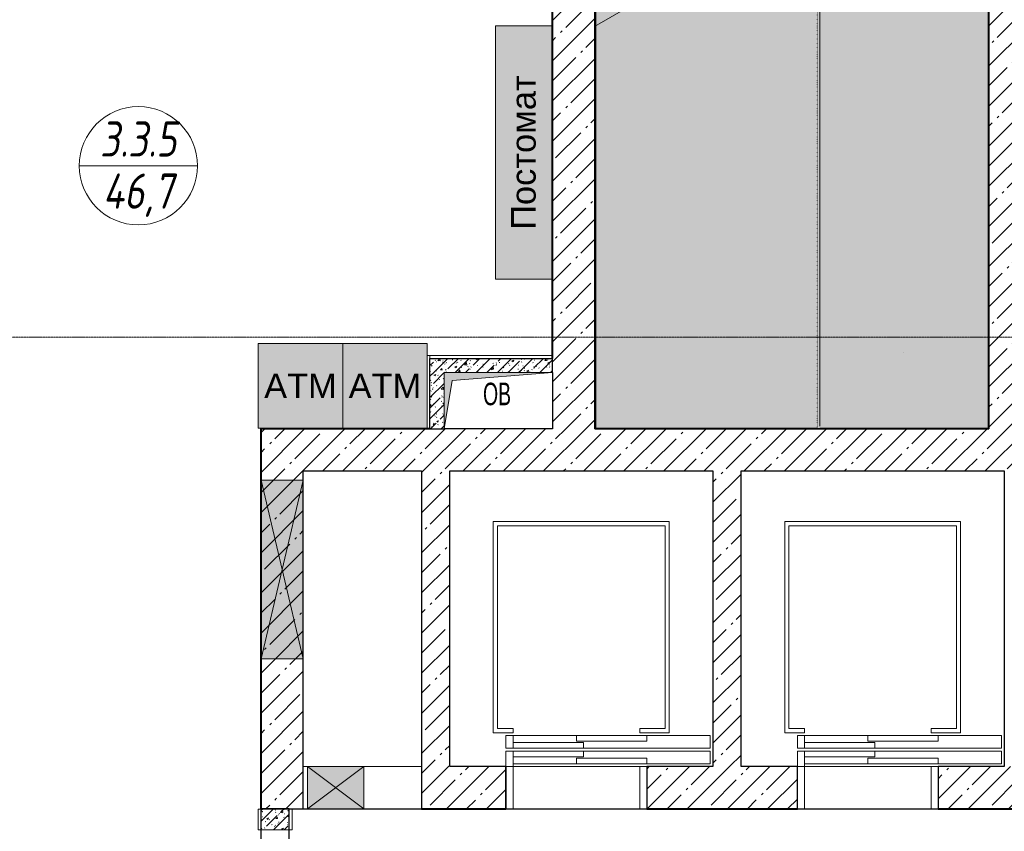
# Model space of a CAD drawing. Header units: millimetres. Extents: x 42571 to 146629, y -34435 to 73146.
# Tile 52 of 93: x 54877 to 61872, y -9124 to -3358. Entities that reach past the tile are written whole.
import ezdxf
from ezdxf.enums import TextEntityAlignment as Align

# ---------------------------------------------------------------- set-up
doc = ezdxf.new("R2010")
doc.units = ezdxf.units.MM
doc.linetypes.add('-d1-01', pattern=[1, 0, -1])
doc.linetypes.add('-D1d1-15x02', pattern=[19, 15, -2, 0, -2])
doc.layers.get('Defpoints').update_dxf_attribs({"color": 31})
for name, color, linetype, lineweight in [('_0', 7, 'Continuous', 13), ('dim_meb', 7, 'Continuous', 5), ('meb', 26, 'Continuous', 15), ('ob_pomeshen', 62, 'Continuous', 13), ('Высотные отметки', 7, 'Continuous', 5), ('Двери', 7, 'Continuous', 5), ('Контуры', 7, 'Continuous', 5), ('Марки вырезов', 7, 'Continuous', 5), ('Марки оборудования', 7, 'Continuous', 5), ('Обобщенные модели', 7, 'Continuous', 5), ('Оборудование', 7, 'Continuous', 5), ('Окна', 7, 'Continuous', 5), ('Оси', 7, 'Continuous', 5), ('Основа _2_', 7, 'Continuous', 5), ('Отделка 2 _5_', 7, 'Continuous', 5), ('Перекрытия', 7, 'Continuous', 5), ('Стены', 7, 'Continuous', 5), ('Структура _1_', 7, 'Continuous', 5), ('Термическая_воздушная прослойка _3_', 7, 'Continuous', 5), ('Элементы узлов', 7, 'Continuous', 5)]:
    doc.layers.add(name, color=color, linetype=linetype, lineweight=lineweight)
doc.layers.add('_Разделитель помещений_', color=7, linetype='-d1-01', lineweight=5, true_color=0x0080c0)
doc.styles.add('Arial Narrow_2', font='ARIALN.TTF', dxfattribs={"width": 0.75, "height": 160})
doc.styles.add('fl_iso paper', font='isocpeur.ttf', dxfattribs={"width": 0.8, "oblique": 10})
doc.styles.get("Standard").update_dxf_attribs({"font": 'arial.ttf'})
pattern_1 = [(45, (-51337.11, -26686.75), (-142.5612, 142.5612), []), (45, (-51194.55, -26686.75), (-142.5612, 142.5612), [252.016, -50.403, 16.764, -33.639])]
pattern_2 = [(45, (-51337.11, -26686.75), (-75.43415, 75.43415), [106.68, -17.78, 3.556, -17.78]), (45, (-51337.11, -26611.36), (-75.43415, 75.43415), []), (50, (-51337.11, -26686.75), (127.52922, -11.15758), [13.335, -146.685]), (355, (-51337.11, -26686.75), (-24.66966, 133.74002), [10.668, -117.348]), (100.451, (-51326.49, -26687.68), (102.85973, 122.58178), [11.333, -124.663]), (46.184, (-51337.11, -26651.19), (189.75516, -29.43036), [20.002, -220.027]), (96.636, (-51321.3, -26653.64), (166.1822, 173.1996), [17, -186.995]), (351.184, (-51337.11, -26651.19), (166.18393, 173.19757), [16.002, -176.022]), (21, (-51319.33, -26660.08), (106.13027, -71.58603), [13.335, -146.685]), (326, (-51319.33, -26660.08), (43.26188, 128.93175), [10.668, -117.348]), (71.451, (-51310.49, -26666.04), (149.39198, 57.34505), [11.333, -124.663]), (37.5, (-51337.114, -26686.746), (2.162228, 59.188357), [3.353, -112.573, 3.353, -115.773, -117.793]), (37.5, (-51337.114, -26686.746), (2.162228, 59.188357), [-235.052, 3.353, -114.44]), (7.5, (-51337.114, -26686.746), (46.773857, 70.126152), [3.353, -64.567, 3.353, -109.906, -44.894]), (7.5, (-51337.114, -26686.746), (46.773857, 70.126152), [-181.178, 3.353, -41.542]), (327.5, (-51376.763, -26686.746), (94.91367, -4.010093), [3.353, -41.097, 3.353, -135.331, -184.023]), (327.5, (-51376.763, -26686.746), (94.91367, -4.010093), [-183.134, 3.353, -180.67]), (317.5, (-51394.54, -26686.75), (103.69057, 17.79882), [3.353, -54.432, 3.353, -88.748, -130.683]), (317.5, (-51394.54, -26686.75), (103.69057, 17.79882), [-149.885, 3.353, -127.33])]

# ---------------------------------------------------------------- blocks, each defined once
blk = doc.blocks.new('помещение')
at = {"color": 0}
blk.add_line((-420, 0), (420, 0), dxfattribs=at)
blk.add_circle((0, 0), 420, dxfattribs=at)
at = {"linetype": 'ByBlock', "style": 'fl_iso paper', "oblique": 10, "width": 0.8}
for tag, p in [('TXT1', (0, 190)), ('TXT2', (0, -180))]:
    blk.add_attdef(tag, text='', height=250, dxfattribs=at).set_placement(p, align=Align.MIDDLE_CENTER)
blk = doc.blocks.new('A_MEQ_Elevator - Л0 1-1-10801046-50_AS_Plan_L01_Маркировочный - зависимый 4')
at = {"layer": 'Двери'}
for p, q in [((-500, 150), (-500, -150)), ((-450, 150), (-500, 150)), ((-500, 150), (-450, 150)), ((-500, -150), (-500, 150)), ((-450.1, -150), (-450.1, 150)), ((-450.1, 150), (-450.1, -150)), ((499.9, 150), (450, 150)), ((450, 150), (450, -150)), ((450, -150), (450, 150)), ((450, 150), (499.9, 150)), ((499.9, -150), (499.9, 150)), ((499.9, 150), (499.9, -150)), ((450, -170), (-950, -170)), ((-950, -170), (-950, -260)), ((-950, -260), (-950, -170)), ((-950, -170), (450, -170)), ((-500, -150), (-450, -150)), ((-450, -150), (-500, -150)), ((-500, -170), (-500, -210)), ((0, -170), (-500, -170)), ((-500, -170), (0, -170)), ((0, -210), (0, -170)), ((450, -150), (450, -260)), ((450, -150), (500, -150)), ((500, -150), (450, -150)), ((500, -260), (500, -150)), ((500, -170), (500, -150)), ((500, -150), (500, -260)), ((500, -260), (500, -170)), ((500, -170), (500, -260)), ((-950, -260), (500, -260)), ((500, -260), (-950, -260)), ((-500, -210), (0, -210)), ((-50, -220), (-50, -260)), ((450, -220), (-50, -220)), ((-50, -260), (450, -260)), ((450, -260), (-50, -260)), ((450, -260), (450, -220)), ((450, -260), (500, -260)), ((500, -260), (450, -260)), ((500, -280), (-950, -280)), ((-950, -280), (-950, -370)), ((-950, -370), (-950, -280)), ((-950, -280), (500, -280)), ((0, -330), (-500, -330)), ((-500, -330), (-500, -370)), ((450, -280), (-50, -280)), ((-50, -280), (-50, -320)), ((-50, -280), (450, -280)), ((-50, -320), (450, -320)), ((0, -370), (0, -330)), ((450, -320), (450, -280)), ((450, -280), (450, -370)), ((500, -280), (450, -280)), ((450, -280), (500, -280)), ((500, -370), (500, -280)), ((500, -280), (500, -370)), ((500, -370), (500, -280)), ((500, -280), (500, -370)), ((-950, -370), (500, -370)), ((500, -370), (-950, -370)), ((-500, -370), (0, -370)), ((0, -370), (-500, -370)), ((450, -370), (500, -370)), ((500, -370), (450, -370))]:
    blk.add_line(p, q, dxfattribs=at)
at = {"layer": 'Обобщенные модели'}
for p, q in [((-970, -150), (900, -150)), ((-970, -2250), (-970, -150)), ((900, -2250), (900, -150)), ((-660, -1890), (-660, -390)), ((-660, -390), (-450.1, -390)), ((-450.1, -390), (-450.1, -420)), ((449.9, -390), (590, -390)), ((449.9, -420), (449.9, -390)), ((590, -390), (590, -1890)), ((-630, -420), (-630, -1860)), ((-450.1, -420), (-630, -420)), ((560, -420), (449.9, -420)), ((560, -1860), (560, -420)), ((-630, -1860), (560, -1860)), ((590, -1890), (-660, -1890)), ((900, -2250), (-970, -2250))]:
    blk.add_line(p, q, dxfattribs=at)
blk = doc.blocks.new('A_MEQ_OpeningWall-Rectangular - ОВ-10754758-50_AS_Plan_L01_Маркировочный - зависимый 4')
at = {"layer": 'Элементы узлов', "true_color": 0x808080, "transparency": 33554585}
blk.add_hatch(color=8, dxfattribs=at).paths.add_polyline_path([(760, -150), (760, 150), (-510, 150), (-510, -150)])
at = {"layer": 'Окна'}
for p, q in [((-510, 150), (-510, -150)), ((760, 150), (760, -150))]:
    blk.add_line(p, q, dxfattribs=at)
at = {"layer": 'Элементы узлов'}
for p, q in [((760, 150), (-510, -150)), ((-510, 150), (760, -150)), ((760, 150), (-510, 150)), ((-510, 150), (-510, -150)), ((760, -150), (760, 150)), ((-510, -150), (760, -150))]:
    blk.add_line(p, q, dxfattribs=at)
blk = doc.blocks.new('A_MEQ_OpeningShaft-Rectangular - ОВ-12475649-50_AS_Plan_L01_Маркировочный - зависимый 4')
at = {"layer": 'Элементы узлов', "transparency": 33554636}
blk.add_hatch(color=256, dxfattribs=at).paths.add_polyline_path([(0, -400), (57.1, -57.1), (770, 0), (0, 0)])
at = {"layer": 'Элементы узлов'}
for p, q in [((770, 0), (57.1, -57.1)), ((770, -400), (770, 0)), ((770, 0), (0, 0)), ((0, 0), (0, -400)), ((57.1, -57.1), (0, -400)), ((0, -400), (57.1, -57.1)), ((57.1, -57.1), (770, 0)), ((770, 0), (770, -400)), ((0, -400), (770, -400)), ((0, -400), (770, -400))]:
    blk.add_line(p, q, dxfattribs=at)
blk = doc.blocks.new('A_MEQ_OpeningWall-Rectangular - ОВ-12475865-50_AS_Plan_L01_Маркировочный - зависимый 4')
at = {"layer": 'Элементы узлов', "true_color": 0x808080, "transparency": 33554585}
blk.add_hatch(color=8, dxfattribs=at).paths.add_polyline_path([(325, -150), (325, 150), (-75, 150), (-75, -150)])
at = {"layer": 'Окна'}
for p, q in [((-75, 150), (-75, -150)), ((325, 150), (325, -150))]:
    blk.add_line(p, q, dxfattribs=at)
at = {"layer": 'Элементы узлов'}
for p, q in [((325, 150), (-75, -150)), ((-75, 150), (325, -150)), ((325, 150), (-75, 150)), ((-75, 150), (-75, -150)), ((325, -150), (325, 150)), ((-75, -150), (325, -150))]:
    blk.add_line(p, q, dxfattribs=at)
blk = doc.blocks.new('A$Cdea34fad')
at = {"layer": 'Стены'}
h = blk.add_hatch(dxfattribs=at)
h.set_pattern_fill('FP_7', color=256, style=0, pattern_type=2)
h.set_pattern_definition(pattern_1)
h.paths.add_polyline_path([(16091.6, 29191.6), (16391.6, 29191.6), (16391.6, 35441.6), (16091.6, 35441.6), (16091.6, 29534.5)])
h = blk.add_hatch(dxfattribs=at)
h.set_pattern_fill('FP_7', color=256, style=0, pattern_type=2)
h.set_pattern_definition(pattern_1)
h.paths.add_polyline_path([(19483.8, 29191.6), (19491.6, 29191.6), (19491.6, 35441.6), (19191.6, 35441.6), (19191.6, 29191.6)])
h = blk.add_hatch(dxfattribs=at)
h.set_pattern_fill('FP_6', color=256, style=0, pattern_type=2)
h.set_pattern_definition(pattern_2)
h.paths.add_polyline_path([(15221.6, 29591.9), (16091.6, 29591.9), (16091.2, 29691.9), (15221.6, 29691.9), (15221.6, 29659.8)])
h = blk.add_hatch(dxfattribs=at)
h.set_pattern_fill('FP_6', color=256, style=0, pattern_type=2)
h.set_pattern_definition(pattern_2)
h.paths.add_polyline_path([(15321.6, 29191.6), (15321.6, 29591.9), (15221.6, 29591.6), (15221.6, 29191.6)])
h = blk.add_hatch(dxfattribs=at)
h.set_pattern_fill('FP_7', color=256, style=0, pattern_type=2)
h.set_pattern_definition(pattern_1)
h.paths.add_polyline_path([(14021.6, 26491.6), (14321.6, 26491.6), (14321.6, 27556.6), (14021.6, 27556.6), (14021.6, 26641.6)])
h.paths.add_polyline_path([(14321.6, 28826.6), (14321.6, 29191.6), (14021.6, 29191.6), (14021.6, 28826.6), (14314.8, 28826.6)])
h = blk.add_hatch(dxfattribs=at)
h.set_pattern_fill('FP_7', color=256, style=0, pattern_type=2)
h.set_pattern_definition(pattern_1)
h.paths.add_polyline_path([(19301.6, 28891.6), (21371.6, 28891.6), (21371.6, 29191.6), (14321.6, 29191.6), (14321.6, 28891.6), (18450, 28891.6)])
h = blk.add_hatch(dxfattribs=at)
h.set_pattern_fill('FP_7', color=256, style=0, pattern_type=2)
h.set_pattern_definition(pattern_1)
h.paths.add_polyline_path([(15361.6, 26791.6), (15361.6, 28891.6), (15161.6, 28891.6), (15161.6, 26791.6)])
h = blk.add_hatch(dxfattribs=at)
h.set_pattern_fill('FP_7', color=256, style=0, pattern_type=2)
h.set_pattern_definition(pattern_1)
h.paths.add_polyline_path([(17416.2, 26791.6), (17431.6, 26791.6), (17431.6, 28891.6), (17231.6, 28891.6), (17231.6, 26791.6)])
h = blk.add_hatch(dxfattribs=at)
h.set_pattern_fill('FP_7', color=256, style=0, pattern_type=2)
h.set_pattern_definition(pattern_1)
h.paths.add_polyline_path([(14021.6, 27556.6), (14321.6, 27556.6), (14321.6, 28826.6), (14021.6, 28826.6)])
h = blk.add_hatch(dxfattribs=at)
h.set_pattern_fill('FP_7', color=256, style=0, pattern_type=2)
h.set_pattern_definition(pattern_1)
h.paths.add_polyline_path([(15261.6, 26491.6), (15761.6, 26491.6), (15761.6, 26791.6), (15161.6, 26791.6), (15161.6, 26491.6)])
h.paths.add_polyline_path([(21371.6, 26491.6), (21371.6, 26791.6), (20901.6, 26791.6), (20901.6, 26491.6)])
h.paths.add_polyline_path([(16761.6, 26491.6), (17831.6, 26491.6), (17831.6, 26791.6), (16761.6, 26791.6)])
h.paths.add_polyline_path([(19901.6, 26491.6), (19901.6, 26791.6), (18831.6, 26791.6), (18831.6, 26491.6), (19483.8, 26491.6)])
h = blk.add_hatch(dxfattribs=at)
h.set_pattern_fill('FP_6', color=256, style=0, pattern_type=2)
h.set_pattern_definition(pattern_2)
h.paths.add_polyline_path([(14221.6, 24191.6), (14221.6, 24341.6), (14021.6, 24341.6), (14021.6, 24191.6)])
h.paths.add_polyline_path([(14221.6, 26341.6), (14221.6, 26491.6), (14021.6, 26491.6), (14021.6, 26341.6)])
at = {"layer": '_Разделитель помещений_'}
for p, q in [((16091.2, 29691.9), (16091.2, 35041.6)), ((17971.6, 32211.6), (17971.6, 29191.6))]:
    blk.add_line(p, q, dxfattribs=at)
at = {"layer": '_Разделитель помещений_', "color": 254, "true_color": 0xcce5f2}
blk.add_line((16091.2, 29191.6), (16091.2, 29591.6), dxfattribs=at)
at = {"layer": 'Высотные отметки'}
blk.add_line((18586.7, 29731.7), (18586.7, 29731.7), dxfattribs=at)
at = {"layer": 'Контуры'}
blk.add_line((16391.5, 32211.6), (16391.5, 32049.8), dxfattribs=at)
at = {"layer": 'Марки вырезов'}
blk.add_line((16391.5, 32049.8), (17126.6, 32474.1), dxfattribs=at)
at = {"layer": 'Оси', "linetype": '-D1d1-15x02'}
blk.add_line((800, 29841.6), (35493.8, 29841.6), dxfattribs=at)
at = {"layer": 'Основа _2_', "lineweight": 9}
for p, q in [((15221.6, 29691.9), (15221.6, 29591.9)), ((16086.2, 29691.9), (15221.6, 29691.9)), ((15221.6, 29691.9), (16086.2, 29691.9)), ((16086.2, 29691.9), (16091.2, 29691.9)), ((16086.2, 29691.9), (16091.2, 29691.9)), ((16091.6, 29691.9), (16091.2, 29691.9)), ((15221.6, 29591.9), (15221.6, 29191.6)), ((15221.6, 29191.6), (15221.6, 29591.9)), ((15321.6, 29591.9), (16091.6, 29591.9)), ((15321.6, 29191.6), (15321.6, 29591.9)), ((14021.6, 26491.6), (14021.6, 26490)), ((14021.6, 26490), (14021.6, 26341.6)), ((14021.6, 26341.6), (14021.6, 26490)), ((14221.6, 26341.6), (14221.6, 26491.6)), ((14221.6, 26491.6), (14221.6, 26341.6)), ((14021.6, 26341.6), (14221.6, 26341.6))]:
    blk.add_line(p, q, dxfattribs=at)
at = {"layer": 'Отделка 2 _5_'}
for p, q in [((16086.2, 35036.9), (16086.2, 29691.9)), ((16091.2, 29691.9), (16091.2, 35036.9)), ((19186.6, 35041.6), (19186.6, 29191.6)), ((16396.6, 29191.6), (16396.6, 32052.7)), ((15201.6, 29711.9), (15201.6, 29191.6)), ((15221.6, 29711.9), (15201.6, 29711.9)), ((15221.6, 29591.9), (15221.6, 29711.9)), ((16091.2, 29711.9), (15221.6, 29711.9)), ((15221.6, 29711.9), (15221.6, 29691.9)), ((16091.2, 29691.9), (16091.2, 29711.9)), ((15221.6, 29196.6), (14016.6, 29196.6)), ((14016.6, 29196.6), (14016.6, 29191.6)), ((14016.6, 29191.6), (14016.6, 26641.6)), ((14021.6, 29191.6), (14016.6, 29191.6)), ((14016.6, 29191.6), (14321.6, 29191.6)), ((15201.6, 29191.6), (15221.6, 29191.6)), ((15221.6, 29191.6), (15221.6, 29196.6)), ((17971.6, 29196.6), (16391.6, 29196.6)), ((16391.6, 29196.6), (16391.6, 29191.6)), ((16391.6, 29191.6), (16396.6, 29191.6)), ((17971.6, 29191.6), (17971.6, 29196.6)), ((19191.6, 29196.6), (17991.6, 29196.6)), ((17991.6, 29196.6), (17991.6, 29191.6)), ((19186.6, 29191.6), (19191.6, 29191.6)), ((19191.6, 29191.6), (19191.6, 29196.6)), ((14021.6, 26641.6), (14016.6, 26641.6)), ((14016.6, 26641.6), (14016.6, 26491.6)), ((14016.6, 26641.6), (14021.6, 26641.6)), ((14001.6, 26490), (14001.6, 26341.6)), ((14021.6, 26490), (14001.6, 26490)), ((14016.6, 26491.6), (14021.6, 26491.6)), ((14241.6, 26491.6), (14221.6, 26491.6)), ((14241.6, 26341.6), (14241.6, 26491.6)), ((15161.6, 26491.6), (15161.6, 26486.6)), ((15161.6, 26486.6), (15261.6, 26486.6)), ((15261.6, 26491.6), (15261.6, 26486.6)), ((15261.6, 26486.6), (15261.6, 26491.6)), ((15261.6, 26486.6), (15761.6, 26486.6)), ((15761.6, 26486.6), (15761.6, 26491.6)), ((16761.6, 26491.6), (16761.6, 26486.6)), ((16761.6, 26486.6), (17331.6, 26486.6)), ((17331.6, 26491.6), (17331.6, 26486.6)), ((17331.6, 26486.6), (17331.6, 26491.6)), ((17331.6, 26486.6), (17831.6, 26486.6)), ((17831.6, 26486.6), (17831.6, 26491.6)), ((18831.6, 26491.6), (18831.6, 26486.6)), ((18831.6, 26486.6), (19401.6, 26486.6)), ((14001.6, 26341.6), (14021.6, 26341.6)), ((14221.6, 26341.6), (14241.6, 26341.6))]:
    blk.add_line(p, q, dxfattribs=at)
at = {"layer": 'Перекрытия'}
for p, q in [((16391.6, 33711.6), (16391.6, 29191.6)), ((16391.6, 29191.6), (16391.6, 33711.6)), ((16091.6, 29191.6), (16091.6, 29591.6)), ((16091.6, 29591.6), (16091.6, 29191.6)), ((14021.6, 29191.6), (14021.6, 23291.6)), ((14021.6, 23291.6), (14021.6, 29191.6)), ((15321.6, 29191.6), (16091.6, 29191.6)), ((16091.6, 29191.6), (15321.6, 29191.6)), ((16391.6, 29191.6), (19191.3, 29191.6)), ((19191.3, 29191.6), (16391.6, 29191.6)), ((15161.5, 26791.7), (15161.6, 28891.6)), ((15161.6, 28891.6), (15161.5, 26791.7)), ((17231.5, 28891.7), (15361.6, 28891.7)), ((15361.6, 28891.7), (17231.5, 28891.7)), ((17231.5, 26791.7), (17231.5, 28891.7)), ((17231.5, 28891.7), (17231.5, 26791.7)), ((19301.5, 28891.6), (17431.6, 28891.6)), ((17431.6, 28891.6), (19301.5, 28891.6)), ((19301.5, 26791.6), (19301.5, 28891.6)), ((19301.5, 28891.6), (19301.5, 26791.6)), ((14321.6, 26791.7), (15161.5, 26791.7)), ((15161.5, 26791.7), (14321.6, 26791.7)), ((15361.6, 26791.7), (17231.5, 26791.7)), ((17231.5, 26791.7), (15361.6, 26791.7)), ((15761.6, 26491.6), (15761.6, 26791.6)), ((15761.6, 26791.6), (16761.6, 26791.6)), ((16761.6, 26791.6), (15761.6, 26791.6)), ((15761.6, 26791.6), (15761.6, 26491.6)), ((16761.6, 26791.6), (16761.6, 26491.6)), ((16761.6, 26491.6), (16761.6, 26791.6)), ((17431.6, 26791.6), (19301.5, 26791.6)), ((19301.5, 26791.6), (17431.6, 26791.6)), ((17831.6, 26491.6), (17831.6, 26791.6)), ((17831.6, 26791.6), (18831.6, 26791.6)), ((18831.6, 26791.6), (17831.6, 26791.6)), ((17831.6, 26791.6), (17831.6, 26491.6)), ((18831.6, 26791.6), (18831.6, 26491.6)), ((18831.6, 26491.6), (18831.6, 26791.6)), ((14221.6, 24191.6), (14221.6, 26491.6)), ((14221.6, 26491.6), (15761.6, 26491.6)), ((14221.6, 26491.6), (14221.6, 24191.6)), ((15761.6, 26491.6), (14221.6, 26491.6)), ((16761.6, 26491.6), (17831.6, 26491.6)), ((17831.6, 26491.6), (16761.6, 26491.6)), ((18831.6, 26491.6), (19901.6, 26491.6)), ((19901.6, 26491.6), (18831.6, 26491.6))]:
    blk.add_line(p, q, dxfattribs=at)
at = {"layer": 'Перекрытия', "color": 254, "true_color": 0xcccccc}
for p, q in [((16090.8, 29591.6), (16090.8, 29192.4)), ((16090.8, 29192.4), (16090.8, 29591.6)), ((16090.8, 29192.4), (15321.7, 29192.4)), ((15321.7, 29192.4), (16090.8, 29192.4))]:
    blk.add_line(p, q, dxfattribs=at)
at = {"layer": 'Стены'}
for p, q in [((15761.6, 26791.6), (16761.6, 26791.6)), ((15761.6, 26791.6), (15761.6, 26491.6)), ((16761.6, 26491.6), (16761.6, 26791.6)), ((17831.6, 26791.6), (18831.6, 26791.6)), ((17831.6, 26791.6), (17831.6, 26491.6)), ((18831.6, 26491.6), (18831.6, 26791.6))]:
    blk.add_line(p, q, dxfattribs=at)
at = {"layer": 'Структура _1_', "lineweight": 25}
for p, q in [((16091.6, 35041.6), (16091.6, 29691.9)), ((19191.6, 35041.6), (19191.6, 29191.6)), ((19191.6, 29191.6), (19191.6, 35041.6)), ((16391.6, 29191.6), (16391.6, 32049.8)), ((16391.6, 32049.8), (16391.6, 29191.6)), ((16091.6, 29591.9), (16091.6, 29691.9)), ((16091.6, 29591.9), (16091.6, 29191.6)), ((14321.6, 29191.6), (14021.6, 29191.6)), ((14021.6, 29191.6), (14021.6, 26641.6)), ((14021.6, 26641.6), (14021.6, 29191.6)), ((15221.6, 29191.6), (14321.6, 29191.6)), ((14321.6, 29191.6), (15221.6, 29191.6)), ((15221.6, 29191.6), (15321.6, 29191.6)), ((16091.6, 29191.6), (15321.6, 29191.6)), ((17971.6, 29191.6), (16391.6, 29191.6)), ((16391.6, 29191.6), (17971.6, 29191.6)), ((17991.6, 29191.6), (17971.6, 29191.6)), ((19191.6, 29191.6), (17991.6, 29191.6)), ((17991.6, 29191.6), (19191.6, 29191.6)), ((14321.6, 28891.6), (15161.6, 28891.6)), ((14321.6, 26491.6), (14321.6, 28891.6)), ((15161.6, 28891.6), (15161.6, 26791.6)), ((15361.6, 26791.6), (15361.6, 28891.6)), ((15361.6, 28891.6), (17231.6, 28891.6)), ((17231.6, 28891.6), (17231.6, 26791.6)), ((17431.6, 26791.6), (17431.6, 28891.6)), ((17431.6, 28891.6), (19301.6, 28891.6)), ((19301.6, 28891.6), (19301.6, 26791.6)), ((15161.6, 26791.6), (15161.6, 26491.6)), ((15761.6, 26791.6), (15361.6, 26791.6)), ((15761.6, 26491.6), (15761.6, 26791.6)), ((17231.6, 26791.6), (16761.6, 26791.6)), ((16761.6, 26791.6), (16761.6, 26491.6)), ((17831.6, 26791.6), (17431.6, 26791.6)), ((17831.6, 26491.6), (17831.6, 26791.6)), ((19301.6, 26791.6), (18831.6, 26791.6)), ((18831.6, 26791.6), (18831.6, 26491.6)), ((14021.6, 26641.6), (14021.6, 26491.6)), ((14021.6, 26491.6), (14021.6, 26641.6)), ((14221.6, 26491.6), (14021.6, 26491.6)), ((14021.6, 26491.6), (14221.6, 26491.6)), ((14221.6, 26491.6), (14321.6, 26491.6)), ((15161.6, 26491.6), (15261.6, 26491.6)), ((15261.6, 26491.6), (15161.6, 26491.6)), ((15261.6, 26491.6), (15761.6, 26491.6)), ((15761.6, 26491.6), (15261.6, 26491.6)), ((16761.6, 26491.6), (17331.6, 26491.6)), ((17331.6, 26491.6), (16761.6, 26491.6)), ((17331.6, 26491.6), (17831.6, 26491.6)), ((17831.6, 26491.6), (17331.6, 26491.6)), ((18831.6, 26491.6), (19401.6, 26491.6)), ((19401.6, 26491.6), (18831.6, 26491.6))]:
    blk.add_line(p, q, dxfattribs=at)
at = {"layer": 'Термическая_воздушная прослойка _3_'}
for p, q in [((17990.8, 35441.6), (17990.8, 29211.2)), ((17991.6, 29211.2), (17991.6, 35441.6)), ((17990.8, 29211.2), (17991.6, 29211.2))]:
    blk.add_line(p, q, dxfattribs=at)
at = {"layer": 'Двери', "color": 8, "true_color": 0x7f7f7f, "rotation": 180}
for p in [(16261.6, 26641.6), (18331.6, 26641.6)]:
    blk.add_blockref('A_MEQ_Elevator - Л0 1-1-10801046-50_AS_Plan_L01_Маркировочный - зависимый 4', p, dxfattribs=at)
at = {"layer": 'Оборудование'}
blk.add_blockref('A_MEQ_OpeningShaft-Rectangular - ОВ-12475649-50_AS_Plan_L01_Маркировочный - зависимый 4', (15321.6, 29591.6), dxfattribs=at)
at = {"layer": 'Окна', "color": 8, "true_color": 0x7f7f7f, "rotation": 269.9999999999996}
blk.add_blockref('A_MEQ_OpeningWall-Rectangular - ОВ-10754758-50_AS_Plan_L01_Маркировочный - зависимый 4', (14171.6, 28316.6), dxfattribs=at)
at = {"layer": 'Окна', "color": 8, "true_color": 0x7f7f7f}
blk.add_blockref('A_MEQ_OpeningWall-Rectangular - ОВ-12475865-50_AS_Plan_L01_Маркировочный - зависимый 4', (14426.6, 26641.6), dxfattribs=at)
at = {"layer": 'Марки оборудования', "insert": (15598.7, 29518.9), "char_height": 160, "width": 246.519, "attachment_point": 1, "style": 'Arial Narrow_2'}
blk.add_mtext('ОВ', dxfattribs=at)

msp = doc.modelspace()

# ---------------------------------------------------------------- hatches: boundary and pattern name
at = {"layer": '_0', "transparency": 33554534}
h = msp.add_hatch(color=252, dxfattribs=at)
h.dxf.hatch_style = 1
h.paths.add_polyline_path([(58967.1, -6264.4), (61762.1, -6264.4), (61762.1, -14.3), (58967.1, -14.3)])
h.paths.add_polyline_path([(62062.1, -6264.4), (62062.1, -4614.4), (63942.1, -4614.4), (63942.1, -5544.4), (63522.1, -5544.4), (63522.1, -6264.4)])
at = {"layer": 'dim_meb', "linetype": 'ByBlock', "true_color": 0xc0ada0, "transparency": 33554534}
h = msp.add_hatch(color=253, dxfattribs=at)
h.dxf.hatch_style = 1
h.paths.add_polyline_path([(58656.7, -3401.8), (58256.7, -3401.8), (58256.7, -5201.8), (58656.7, -5201.8)])
h = msp.add_hatch(color=253, dxfattribs=at)
h.dxf.hatch_style = 1
h.paths.add_polyline_path([(56572.1, -5659.4), (57172.1, -5659.4), (57172.1, -6259.4), (56572.1, -6259.4)])
h = msp.add_hatch(color=253, dxfattribs=at)
h.dxf.hatch_style = 1
h.paths.add_polyline_path([(57172.1, -5659.4), (57772.1, -5659.4), (57772.1, -6259.4), (57172.1, -6259.4)])

# ---------------------------------------------------------------- linework, layer by layer
at = {"layer": 'Defpoints', "linetype": 'ByBlock'}
msp.add_lwpolyline([(54918.7, -415.2), (54092.1, -415.2), (54092.1, -1019.4), (53742.2, -1021.9), (53742.1, -614.4), (52292.1, -614.4), (52292.1, -15.2), (49592.9, -15.2), (49592.9, -1914.4), (51242.1, -1914.4), (51242.1, -2214.4), (54092.1, -2214.4), (54092.1, -12164.4), (56592.1, -12164.4), (56592.1, -6264.4), (57792.1, -6264.4), (57792.1, -5764.1), (58662.1, -5764.1), (58661.7, -414.4), (57835.7, -414.4, -0.788208)], format="xyb", close=True, dxfattribs=at)
for points in [[(58967.1, -6264.4), (61762.1, -6264.4), (61762.1, -14.3), (58967.1, -14.3)], [(56792.1, -8964.4), (64042.1, -8964.4), (64042.1, -11264.4), (63942.1, -11264.4), (63942.1, -13664.4), (62692.1, -13664.4), (62692.1, -11264.4), (56792.1, -11264.4)]]:
    msp.add_lwpolyline(points, close=True, dxfattribs=at)
at = {"layer": 'meb', "linetype": 'ByBlock'}
for points in [[(58656.7, -3401.8), (58256.7, -3401.8), (58256.7, -5201.8), (58656.7, -5201.8)], [(56572.1, -5659.4), (57172.1, -5659.4), (57172.1, -6259.4), (56572.1, -6259.4)], [(57172.1, -5659.4), (57772.1, -5659.4), (57772.1, -6259.4), (57172.1, -6259.4)]]:
    msp.add_lwpolyline(points, close=True, dxfattribs=at)

# ---------------------------------------------------------------- block references
at = {"layer": 'ob_pomeshen'}
msp.add_blockref('помещение', (55720.5, -4395.8), dxfattribs=at).add_auto_attribs({'TXT1': '3.3.5', 'TXT2': '46,7'})
at = {"layer": 'Стены', "linetype": 'ByBlock'}
msp.add_blockref('A$Cdea34fad', (42570.5, -35456), dxfattribs=at)

# ---------------------------------------------------------------- texts
at = {"layer": 'dim_meb', "linetype": 'ByBlock', "insert": (58456.7, -4301.8), "char_height": 175, "attachment_point": 5, "rotation": 90}
msp.add_mtext_dynamic_manual_height_columns('Постомат', width=957.252, gutter_width=12.5, heights=[0], dxfattribs=at)
at = {"layer": 'dim_meb', "linetype": 'ByBlock', "char_height": 175, "attachment_point": 5}
for insert in [(56872.1, -5959.4), (57472.1, -5959.4)]:
    msp.add_mtext_dynamic_manual_height_columns('АТМ', width=452.84, gutter_width=12.5, heights=[0], dxfattribs=dict(at, insert=insert))

doc.saveas('drawing.dxf')
